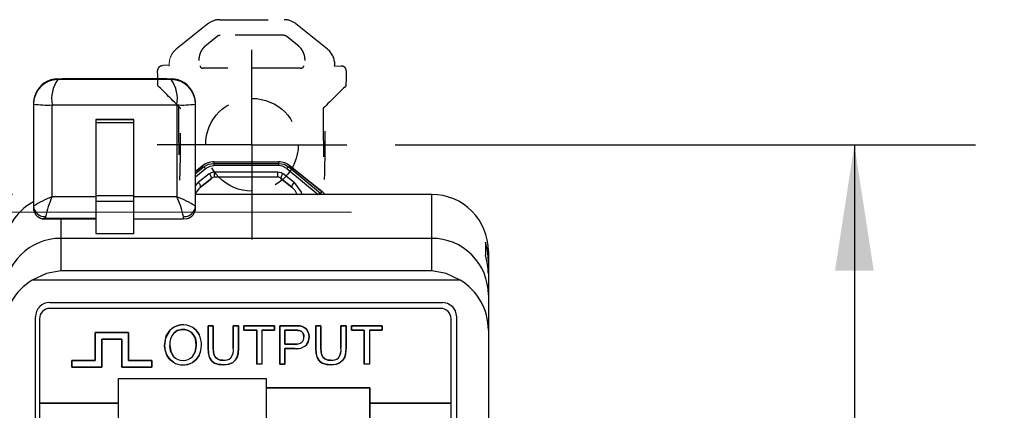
# Model space of a CAD drawing. Header units: millimetres. Extents: x 0 to 1397, y 0 to 1080.
# Tile 10 of 23: x 401 to 530, y 442 to 493. Entities that reach past the tile are written whole.
import ezdxf

# ---------------------------------------------------------------- set-up
doc = ezdxf.new("R2010")
doc.units = ezdxf.units.MM
doc.header["$LTSCALE"] = 5
doc.linetypes.add('CENTERX2', pattern=[20.32, 12.7, -2.54, 2.54, -2.54])
doc.linetypes.add('HIDDEN', pattern=[1.905, 1.27, -0.635])
doc.layers.add('CENTER', color=40, linetype='CENTERX2')
doc.layers.add('HIDDEN', color=102, linetype='HIDDEN')
doc.layers.add('DIMENSIONS', color=140, linetype='Continuous', lineweight=25)
doc.styles.add('SLDTEXTSTYLE0', font='TXT', dxfattribs={"width": 0.7})
doc.dimstyles.new('SLDDIMSTYLE0', dxfattribs={"dimtxt": 10.790039, "dimasz": 16.51, "dimexe": 0, "dimexo": 0.0625, "dimgap": 2.69751, "dimtad": 0, "dimtih": 1, "dimtoh": 1, "dimdec": 1, "dimlfac": 0.4, "dimrnd": 1e-09, "dimzin": 12, "dimdsep": 46, "dimtxsty": 'SLDTEXTSTYLE0', "dimsah": 1, "dimcen": 0.09, "dimadec": 0, "dimazin": 3, "dimtfac": 1, "dimtdec": 1, "dimtofl": 0, "dimtmove": 0, "dimatfit": 3, "dimfxl": 0, "dimfrac": 2, "dimtolj": 1, "dimtzin": 12, "dimarcsym": 0})

# ---------------------------------------------------------------- blocks, each defined once
blk = doc.blocks.new('_D')
at = {"layer": 'DIMENSIONS'}
for p, q in [((450.62, 476.33), (526.71, 476.33)), ((510.83, 476.33), (510.83, 361.16)), ((494.8, 341.59), (491.18, 341.59)), ((491.18, 341.59), (491.18, 324.44)), ((526.87, 341.59), (530.49, 341.59)), ((530.49, 341.59), (530.49, 324.44)), ((491.18, 324.44), (494.8, 324.44)), ((530.49, 324.44), (526.87, 324.44)), ((510.83, 206.85), (510.83, 322.03)), ((450.11, 206.85), (526.71, 206.85))]:
    blk.add_line(p, q, dxfattribs=at)
for points in [[(510.83, 476.33), (508.29, 459.82), (513.37, 459.82)], [(510.83, 206.85), (513.37, 223.36), (508.29, 223.36)]]:
    blk.add_solid(points, dxfattribs=at)
at = {"layer": 'DIMENSIONS', "char_height": 10.583, "attachment_point": 1, "style": 'SLDTEXTSTYLE0'}
for s, insert in [('107.8', (490.31, 357.65)), ('4.24', (494.8, 338.08))]:
    blk.add_mtext(s, dxfattribs=dict(at, insert=insert))
blk = doc.blocks.new('_D_1')
at = {"layer": 'DIMENSIONS'}
for p, q in [((400.43, 469.82), (318.66, 469.82)), ((334.53, 469.82), (334.53, 362.48)), ((318.5, 342.92), (314.88, 342.92)), ((314.88, 342.92), (314.88, 325.77)), ((350.57, 342.92), (354.19, 342.92)), ((354.19, 342.92), (354.19, 325.77)), ((314.88, 325.77), (318.5, 325.77)), ((354.19, 325.77), (350.57, 325.77)), ((334.53, 216.01), (334.53, 323.35)), ((400.43, 216.01), (318.66, 216.01))]:
    blk.add_line(p, q, dxfattribs=at)
for points in [[(334.53, 469.82), (331.99, 453.31), (337.07, 453.31)], [(334.53, 216.01), (337.07, 232.52), (331.99, 232.52)]]:
    blk.add_solid(points, dxfattribs=at)
at = {"layer": 'DIMENSIONS', "char_height": 10.583, "attachment_point": 1, "style": 'SLDTEXTSTYLE0'}
for s, insert in [('101.5', (314.01, 358.97)), ('4.00', (318.5, 339.41))]:
    blk.add_mtext(s, dxfattribs=dict(at, insert=insert))
blk = doc.blocks.new('SW_CENTERMARKSYMBOL_0')
at = {"layer": 'CENTER', "color": 0}
for p, q in [((0, 6.35), (0, 12.42)), ((0, 0), (0, 6.35)), ((-6.35, 0), (-12.42, 0)), ((0, 0), (-6.35, 0)), ((0, 0), (0, -6.35)), ((0, 0), (6.35, 0)), ((6.35, 0), (12.42, 0)), ((0, -6.35), (0, -12.42))]:
    blk.add_line(p, q, dxfattribs=at)

msp = doc.modelspace()

# ---------------------------------------------------------------- linework, layer by layer
at = {"color": 7, "linetype": 'Continuous', "lineweight": 18}
for p, q in [((421, 486.75), (420.17, 486.75)), ((393.33, 467.52), (444.88, 467.52))]:
    msp.add_line(p, q, dxfattribs=at)
at = {"color": 102, "linetype": 'HIDDEN', "lineweight": 18}
msp.add_line((442.68, 486.63), (443.56, 486.63), dxfattribs=at)
for p, q in [((406.38, 484.86), (406.38, 484.97)), ((421.27, 484.86), (406.38, 484.86)), ((420.7, 484.97), (406.95, 484.97)), ((421.27, 484.97), (421.27, 484.86)), ((403.2, 481.72), (403.2, 481.65)), ((403.2, 481.65), (403.2, 468.29)), ((405.64, 481.55), (422.01, 481.55)), ((405.64, 469.52), (405.64, 481.55)), ((422.01, 481.55), (422.01, 469.52)), ((424.45, 481.65), (424.45, 481.72)), ((424.45, 468.29), (424.45, 481.65)), ((411.38, 479.64), (416.38, 479.64)), ((411.38, 479.64), (411.38, 479.22)), ((416.38, 479.64), (411.38, 479.64)), ((411.38, 479.64), (411.38, 479.64)), ((416.38, 479.22), (411.38, 479.22)), ((411.38, 479.22), (411.38, 469.7)), ((416.38, 479.22), (416.38, 479.64)), ((416.38, 479.64), (416.38, 479.64)), ((416.38, 469.7), (416.38, 479.22)), ((426.87, 474.08), (426.87, 473.89)), ((426.87, 474.08), (435.32, 474.08)), ((426.87, 474.08), (426.87, 474.08)), ((426.87, 474.08), (435.32, 474.08)), ((426.87, 473.89), (426.87, 473.61)), ((426.87, 473.89), (435.32, 473.89)), ((435.32, 474.08), (435.32, 473.89)), ((435.32, 474.08), (435.32, 474.08)), ((435.32, 473.89), (435.32, 473.61)), ((424.45, 472.83), (425.33, 473.54)), ((425.33, 473.54), (424.45, 472.83)), ((424.45, 472.56), (425.45, 473.39)), ((424.45, 472.13), (425.76, 473.22)), ((426.23, 472.54), (424.81, 471.38)), ((425.45, 473.39), (425.33, 473.54)), ((425.33, 473.54), (425.33, 473.54)), ((435.32, 473.61), (426.87, 473.61)), ((426.94, 472.79), (435.25, 472.79)), ((437.38, 471.38), (435.96, 472.54)), ((436.43, 473.22), (440.54, 469.83)), ((436.86, 473.54), (436.74, 473.39)), ((436.74, 473.39), (440.85, 470)), ((441.02, 470.21), (436.86, 473.54)), ((436.86, 473.54), (436.86, 473.54)), ((436.86, 473.54), (441.02, 470.21)), ((424.45, 470.94), (424.81, 471.38)), ((426.55, 471.93), (425.12, 470.77)), ((425.12, 470.77), (426.54, 471.93)), ((426.54, 471.93), (426.55, 471.93)), ((426.94, 472.07), (426.94, 472.07)), ((435.25, 472.07), (426.94, 472.07)), ((435.25, 472.07), (435.25, 472.07)), ((437.07, 470.77), (435.65, 471.93)), ((435.65, 471.93), (437.07, 470.77)), ((435.65, 471.93), (435.65, 471.93)), ((425.12, 470.77), (425.12, 470.77)), ((437.07, 470.77), (437.07, 470.77)), ((441.02, 470.21), (440.85, 470)), ((441.03, 469.82), (440.85, 470)), ((441.02, 470.21), (441.02, 470.21)), ((411.38, 469.52), (405.64, 469.52)), ((411.38, 469.7), (416.38, 469.7)), ((411.38, 469.7), (411.38, 468.91)), ((416.38, 468.91), (411.38, 468.91)), ((411.38, 468.91), (411.38, 464.71)), ((416.38, 468.91), (416.38, 469.7)), ((422.01, 469.52), (416.38, 469.52)), ((416.38, 464.71), (416.38, 468.91)), ((455.41, 469.82), (424.45, 469.82)), ((455.41, 464.07), (455.41, 469.82)), ((403.2, 468.29), (403.2, 468.08)), ((424.45, 468.08), (424.45, 468.29)), ((404.35, 466.64), (411.38, 466.64)), ((404.79, 466.91), (404.79, 466.7)), ((404.79, 466.7), (411.38, 466.7)), ((406.78, 466.64), (406.78, 464.07)), ((422.86, 466.58), (416.38, 466.58)), ((422.86, 466.58), (422.86, 466.91)), ((423.28, 466.64), (422.86, 466.58)), ((406.78, 464.07), (406.78, 459.83)), ((455.41, 464.07), (406.78, 464.07)), ((411.38, 464.71), (416.38, 464.71)), ((455.41, 459.83), (455.41, 464.07)), ((462.45, 463.55), (462.45, 461.85)), ((462.85, 462.38), (462.85, 461.14)), ((462.85, 461.14), (462.85, 459.44)), ((455.41, 459.83), (406.78, 459.83)), ((459.15, 458.61), (403.04, 458.61)), ((462.85, 459.44), (462.85, 456.66)), ((462.85, 456.66), (462.85, 452.05)), ((405.33, 455.66), (456.86, 455.66)), ((456.59, 454.9), (405.36, 454.9)), ((403.46, 232.11), (403.46, 453.79)), ((403.98, 453.52), (403.98, 442.5)), ((457.96, 442.5), (457.96, 453.52)), ((458.73, 232.11), (458.73, 453.79)), ((426.1, 452.63), (426.1, 449.72)), ((426.77, 452.63), (426.1, 452.63)), ((426.1, 452.63), (426.77, 452.63)), ((426.1, 449.72), (426.1, 452.63)), ((426.77, 449.72), (426.77, 452.63)), ((426.77, 452.63), (426.77, 449.72)), ((429.4, 452.63), (429.4, 449.72)), ((430.07, 452.63), (429.4, 452.63)), ((429.4, 452.63), (430.07, 452.63)), ((429.4, 449.72), (429.4, 452.63)), ((430.07, 449.72), (430.07, 452.63)), ((430.07, 452.63), (430.07, 449.72)), ((430.8, 452.63), (430.8, 452.04)), ((434.81, 452.63), (430.8, 452.63)), ((430.8, 452.04), (430.8, 452.63)), ((430.8, 452.63), (434.81, 452.63)), ((430.8, 452.04), (432.47, 452.04)), ((432.47, 452.04), (430.8, 452.04)), ((432.47, 452.04), (432.47, 447.58)), ((432.47, 447.58), (432.47, 452.04)), ((433.14, 452.04), (433.14, 447.58)), ((433.14, 452.04), (434.81, 452.04)), ((433.14, 452.04), (433.14, 447.58)), ((434.81, 452.04), (433.14, 452.04)), ((434.81, 452.04), (434.81, 452.63)), ((434.81, 452.63), (434.81, 452.04)), ((435.49, 452.63), (435.49, 447.58)), ((437.4, 452.63), (435.49, 452.63)), ((435.49, 447.58), (435.49, 452.63)), ((435.49, 452.63), (437.4, 452.63)), ((436.16, 452.04), (437.45, 452.04)), ((436.16, 450.23), (436.16, 452.04)), ((436.16, 452.04), (436.16, 450.23)), ((437.45, 452.04), (436.16, 452.04)), ((440.21, 452.63), (440.21, 449.72)), ((440.88, 452.63), (440.21, 452.63)), ((440.21, 449.72), (440.21, 452.63)), ((440.21, 452.63), (440.88, 452.63)), ((440.88, 449.72), (440.88, 452.63)), ((440.88, 452.63), (440.88, 449.72)), ((443.51, 452.63), (443.51, 449.72)), ((444.18, 452.63), (443.51, 452.63)), ((443.51, 452.63), (444.18, 452.63)), ((443.51, 449.72), (443.51, 452.63)), ((444.18, 449.72), (444.18, 452.63)), ((444.18, 452.63), (444.18, 449.72)), ((444.92, 452.63), (444.92, 452.04)), ((448.92, 452.63), (444.92, 452.63)), ((444.92, 452.63), (448.92, 452.63)), ((444.92, 452.04), (444.92, 452.63)), ((444.92, 452.04), (446.58, 452.04)), ((446.58, 452.04), (444.92, 452.04)), ((446.58, 452.04), (446.58, 447.58)), ((446.58, 447.58), (446.58, 452.04)), ((447.25, 452.04), (447.25, 447.58)), ((447.25, 452.04), (448.92, 452.04)), ((447.25, 452.04), (447.25, 447.58)), ((448.92, 452.04), (447.25, 452.04)), ((448.92, 452.04), (448.92, 452.63)), ((448.92, 452.63), (448.92, 452.04)), ((462.85, 452.05), (462.85, 233.78)), ((411.29, 451.74), (411.29, 448.07)), ((415.66, 451.74), (411.29, 451.74)), ((411.29, 451.74), (415.66, 451.74)), ((411.29, 448.07), (411.29, 451.74)), ((412.17, 450.86), (414.78, 450.86)), ((412.17, 447.19), (412.17, 450.86)), ((412.17, 450.86), (412.17, 447.19)), ((414.78, 450.86), (412.17, 450.86)), ((414.78, 450.86), (414.78, 447.19)), ((414.78, 447.19), (414.78, 450.86)), ((415.66, 448.07), (415.66, 451.74)), ((415.66, 451.74), (415.66, 448.07)), ((437.47, 450.23), (436.16, 450.23)), ((436.16, 450.23), (437.47, 450.23)), ((436.16, 449.64), (437.46, 449.64)), ((436.16, 447.58), (436.16, 449.64)), ((436.16, 449.64), (436.16, 447.58)), ((437.46, 449.64), (436.16, 449.64)), ((408.24, 448.07), (408.24, 447.19)), ((411.29, 448.07), (408.24, 448.07)), ((408.24, 447.19), (408.24, 448.07)), ((408.24, 448.07), (411.29, 448.07)), ((418.71, 448.07), (415.66, 448.07)), ((415.66, 448.07), (418.71, 448.07)), ((418.71, 447.19), (418.71, 448.07)), ((418.71, 448.07), (418.71, 447.19)), ((408.24, 447.19), (412.17, 447.19)), ((412.17, 447.19), (408.24, 447.19)), ((414.78, 447.19), (418.71, 447.19)), ((418.71, 447.19), (414.78, 447.19)), ((433.14, 447.58), (432.47, 447.58)), ((433.14, 447.58), (432.47, 447.58)), ((435.49, 447.58), (436.16, 447.58)), ((436.16, 447.58), (435.49, 447.58)), ((447.25, 447.58), (446.58, 447.58)), ((447.25, 447.58), (446.58, 447.58)), ((414.34, 442.5), (414.34, 445.72)), ((414.34, 445.72), (433.73, 445.72)), ((433.73, 445.72), (433.73, 444.48)), ((447.32, 444.48), (433.73, 444.48)), ((433.73, 444.48), (433.73, 241.04)), ((433.73, 444.48), (447.32, 444.48)), ((447.32, 241.04), (447.32, 444.48)), ((447.32, 444.48), (447.32, 442.5)), ((403.98, 442.5), (403.98, 393.47)), ((414.34, 442.5), (403.98, 442.5)), ((403.98, 442.5), (414.34, 442.5)), ((414.34, 393.47), (414.34, 442.5)), ((447.32, 442.5), (447.32, 395.48)), ((457.96, 442.5), (447.32, 442.5)), ((447.32, 442.5), (457.96, 442.5)), ((457.96, 395.48), (457.96, 442.5))]:
    msp.add_line(p, q)
at = {"flags": 128}
for points in [[(406.38, 484.97), (406.7, 484.97), (406.95, 484.97)], [(420.7, 484.97), (421.02, 484.97), (421.27, 484.97)], [(425.45, 473.39), (426.13, 473.77), (426.87, 473.89)], [(435.32, 473.89), (436.06, 473.77), (436.74, 473.39)], [(425.76, 473.22), (426.35, 473.53), (426.87, 473.61)], [(426.23, 472.54), (426.61, 472.74), (426.94, 472.79)], [(435.25, 472.79), (435.67, 472.71), (435.96, 472.54)], [(436.43, 473.22), (435.84, 473.53), (435.32, 473.61)], [(437.38, 471.38), (438.3, 470.13), (438.36, 469.82)], [(404.79, 466.7), (404.78, 466.7), (404.37, 466.64)], [(462.85, 461.14), (462.72, 462.51), (462.45, 463.55)], [(406.78, 459.83), (404.89, 459.45), (403.04, 458.61)], [(459.15, 458.61), (457.3, 459.45), (455.41, 459.83)], [(458.18, 455.11), (457.49, 455.55), (456.86, 455.66)], [(458.73, 453.79), (458.55, 454.59), (458.18, 455.11)], [(421.07, 452.01), (420.53, 451.04), (420.4, 450.04)], [(420.4, 450.04), (420.61, 451.28), (421.07, 452.01)], [(421.6, 451.66), (422.06, 451.98), (422.59, 452.13), (423.06, 452.13), (423.49, 452.02), (423.86, 451.79), (424.16, 451.47), (424.38, 451.06), (424.47, 450.75), (424.52, 450.4), (424.54, 449.98), (424.4, 449.19), (424.05, 448.6)], [(424.05, 448.6), (424.4, 449.19), (424.54, 449.98), (424.5, 450.58), (424.38, 451.06), (424.16, 451.47), (423.86, 451.79), (423.49, 452.02), (423.06, 452.13), (422.59, 452.13), (422.06, 451.98), (421.6, 451.66)], [(424.93, 451.46), (424.52, 452.04), (424.08, 452.39)], [(424.08, 452.39), (424.62, 451.93), (424.93, 451.46)], [(438.17, 452.59), (437.79, 452.62), (437.4, 452.63)], [(437.4, 452.63), (437.89, 452.62), (438.17, 452.59)], [(437.45, 452.04), (437.87, 452.02), (438.08, 451.99)], [(438.08, 451.99), (437.8, 452.03), (437.45, 452.04)], [(438.08, 451.99), (438.34, 451.86), (438.5, 451.69)], [(438.5, 451.69), (438.29, 451.9), (438.08, 451.99)], [(438.79, 452.35), (438.47, 452.51), (438.17, 452.59)], [(438.17, 452.59), (438.55, 452.48), (438.79, 452.35)], [(439.19, 451.86), (438.99, 452.17), (438.79, 452.35)], [(438.79, 452.35), (439.04, 452.11), (439.19, 451.86)], [(439.35, 451.17), (439.3, 451.57), (439.19, 451.86)], [(439.19, 451.86), (439.32, 451.49), (439.35, 451.17)], [(438.5, 451.69), (438.63, 451.41), (438.66, 451.15)], [(438.66, 451.15), (438.61, 451.48), (438.5, 451.69)], [(438.94, 450.08), (439.27, 450.64), (439.35, 451.17)], [(439.35, 451.17), (439.22, 450.51), (438.94, 450.08)], [(420.4, 450.04), (420.49, 449.32), (420.69, 448.78)], [(420.69, 448.78), (420.45, 449.47), (420.4, 450.04)], [(421.58, 448.59), (421.18, 449.3), (421.09, 450.03)], [(421.09, 450.03), (421.24, 449.13), (421.58, 448.59)], [(426.1, 449.72), (426.16, 448.92), (426.29, 448.45)], [(426.29, 448.45), (426.14, 449.08), (426.1, 449.72)], [(426.89, 448.75), (426.79, 449.21), (426.77, 449.72)], [(426.77, 449.72), (426.8, 449.09), (426.89, 448.75)], [(429.9, 448.51), (430.04, 449.11), (430.07, 449.72)], [(430.07, 449.72), (430.02, 448.96), (429.9, 448.51)], [(440.21, 449.72), (440.27, 448.92), (440.4, 448.45)], [(440.4, 448.45), (440.25, 449.08), (440.21, 449.72)], [(441, 448.75), (440.9, 449.21), (440.88, 449.72)], [(440.88, 449.72), (440.92, 449.09), (441, 448.75)], [(444.01, 448.51), (444.15, 449.11), (444.18, 449.72)], [(444.18, 449.72), (444.13, 448.96), (444.01, 448.51)], [(420.69, 448.78), (421.1, 448.19), (421.54, 447.84)], [(421.54, 447.84), (420.99, 448.31), (420.69, 448.78)], [(424.04, 447.81), (424.59, 448.25), (424.92, 448.73)], [(424.92, 448.73), (424.49, 448.14), (424.04, 447.81)], [(426.29, 448.45), (426.59, 448), (426.94, 447.74)], [(426.94, 447.74), (426.51, 448.08), (426.29, 448.45)], [(427.31, 448.27), (427.03, 448.5), (426.89, 448.75)], [(426.89, 448.75), (427.08, 448.45), (427.31, 448.27)], [(428.04, 448.1), (427.6, 448.15), (427.31, 448.27)], [(427.31, 448.27), (427.68, 448.13), (428.04, 448.1)], [(429.28, 447.78), (429.69, 448.15), (429.9, 448.51)], [(429.9, 448.51), (429.62, 448.06), (429.28, 447.78)], [(440.4, 448.45), (440.7, 448), (441.05, 447.74)], [(441.05, 447.74), (440.62, 448.08), (440.4, 448.45)], [(441.42, 448.27), (441.14, 448.5), (441, 448.75)], [(441, 448.75), (441.19, 448.45), (441.42, 448.27)], [(442.15, 448.1), (441.71, 448.15), (441.42, 448.27)], [(441.42, 448.27), (441.8, 448.13), (442.15, 448.1)], [(443.39, 447.78), (443.8, 448.15), (444.01, 448.51)], [(444.01, 448.51), (443.73, 448.06), (443.39, 447.78)], [(426.94, 447.74), (427.52, 447.54), (428.1, 447.5)], [(428.1, 447.5), (427.38, 447.57), (426.94, 447.74)], [(428.1, 447.5), (428.83, 447.59), (429.28, 447.78)], [(429.28, 447.78), (428.68, 447.55), (428.1, 447.5)], [(441.05, 447.74), (441.63, 447.54), (442.21, 447.5)], [(442.21, 447.5), (441.49, 447.57), (441.05, 447.74)], [(442.21, 447.5), (442.94, 447.59), (443.39, 447.78)], [(443.39, 447.78), (442.8, 447.55), (442.21, 447.5)]]:
    msp.add_lwpolyline(points, dxfattribs=at)
at = {"color": 102, "linetype": 'HIDDEN', "lineweight": 18}
msp.add_arc((423.47, 486.9), 2.48, 128.6822, 186.3242, dxfattribs=at)
for centre, radius, start, end in [((406.42, 481.64), 3.22, 90.7672, 179.8456), ((406.4, 481.78), 3.18, 90.4533, 156.0959), ((410.03, 482.31), 4.45, 145.0614, 189.8203), ((421.25, 481.78), 3.18, 23.9063, 89.546), ((417.62, 482.31), 4.45, 350.1821, 34.9362), ((421.23, 481.64), 3.22, 0.1464, 89.2408), ((406.49, 481.72), 3.29, 155.7578, 179.987), ((421.16, 481.72), 3.29, 0.0247, 24.2511), ((405.03, 496.28), 14.75, 262.875, 272.3641), ((422.72, 493.91), 12.38, 266.7257, 278.0352), ((426.87, 471.6), 2.48, 90, 128.6822), ((426.87, 471.6), 2.48, 90, 128.6822), ((435.32, 471.6), 2.48, 51.3178, 90), ((435.32, 471.6), 2.48, 51.3178, 90), ((425.44, 473), 0.39, 34.1742, 88.474), ((425.81, 471.94), 0.73, 359.4292, 55.2585), ((263.09, 472.94), 163.85, 359.6972, 359.9487), ((337.2, 472.13), 98.05, 359.967, 0.3872), ((436.38, 471.94), 0.732, 124.666, 180.3881), ((436.75, 473), 0.39, 91.526, 145.8258), ((424.39, 470.78), 0.732, 359.642, 55.3496), ((426.94, 471.45), 0.622, 90.0507, 129.6391), ((435.25, 471.45), 0.622, 50.3298, 89.9376), ((437.8, 470.78), 0.732, 124.6518, 180.3593), ((426.4, 469.05), 2.15, 126.6666, 158.914), ((435.78, 469.04), 2.16, 21.182, 53.2299), ((440.86, 469.61), 0.39, 91.526, 145.8258), ((439.47, 468.28), 2.48, 38.4665, 51.3178), ((439.47, 468.28), 2.48, 38.4752, 51.3178), ((406.58, 462.46), 7.23, 117.8387, 180.6309), ((413.9, 450.22), 21, 113.1747, 120.636), ((416.75, 464.46), 12.21, 155.517, 168.4349), ((415.51, 453.7), 17.11, 58.5136, 67.6757), ((410.78, 464.43), 12.33, 11.6295, 24.4187), ((455.41, 462.38), 7.44, 359.9873, 89.9853), ((404.69, 468.4), 1.49, 184.3883, 273.8011), ((404.66, 468.07), 1.46, 179.5903, 258.4889), ((422.96, 468.4), 1.49, 266.1989, 355.6117), ((422.99, 468.07), 1.46, 281.5356, 0.3851), ((406.77, 456.65), 7.42, 89.8868, 179.8688), ((455.43, 456.65), 7.42, 0.1137, 90.1307), ((455.42, 459.44), 7.42, 0.0004, 18.8763), ((406.96, 452.08), 7.61, 120.9369, 180.1817), ((455.24, 452.08), 7.6, 359.7797, 59.1018), ((405.32, 453.8), 1.85, 134.8329, 180.2569), ((405.36, 453.52), 1.37, 89.9673, 180.0327), ((405.32, 453.81), 1.85, 89.7659, 135.1443), ((456.59, 453.52), 1.37, 359.9673, 90.0327), ((422.82, 450.27), 2.46, 59.2547, 135.06), ((422.82, 450.27), 2.47, 59.2828, 135.0319), ((423.08, 450.3), 2.01, 137.4787, 187.627), ((423.17, 450.27), 2.1, 138.6107, 186.4949), ((422.03, 450.11), 3.2, 334.3845, 24.9649), ((422.03, 450.11), 3.2, 334.426, 24.9233), ((437.78, 451.11), 0.877, 313.5035, 2.7934), ((437.81, 451.1), 0.85, 312.6867, 3.6102), ((427.72, 449.45), 1.7, 323.4079, 9.1711), ((427.6, 449.48), 1.82, 325.0046, 7.5744), ((437.73, 451.41), 1.79, 261.1706, 312.3501), ((437.7, 451.51), 1.89, 262.5623, 310.9584), ((437.61, 451.56), 1.33, 263.7639, 305.6176), ((437.63, 451.48), 1.26, 262.569, 306.8124), ((441.83, 449.45), 1.7, 323.4079, 9.1711), ((441.71, 449.48), 1.82, 325.0046, 7.5744), ((422.81, 449.75), 1.69, 223.2183, 317.0211), ((422.81, 449.75), 1.69, 223.2119, 317.0275), ((428.19, 449.44), 1.35, 263.5071, 311.7776), ((428.21, 449.38), 1.29, 262.3852, 312.8995), ((442.3, 449.44), 1.35, 263.5071, 311.7776), ((442.32, 449.38), 1.29, 262.3852, 312.8995), ((422.82, 450.02), 2.53, 239.5812, 298.9194), ((422.82, 450.04), 2.54, 239.7651, 298.7355)]:
    msp.add_arc(centre, radius, start, end)
at = {"layer": 'HIDDEN'}
for p, q in [((426.08, 492.16), (421.92, 488.84)), ((427.62, 492.71), (436.07, 492.71)), ((441.77, 488.84), (437.61, 492.16)), ((436, 490.69), (427.69, 490.69)), ((425.87, 489.4), (427.29, 490.55)), ((436.4, 490.55), (437.82, 489.4)), ((438.22, 486.35), (425.47, 486.35))]:
    msp.add_line(p, q, dxfattribs=at)
msp.add_circle((431.85, 476.33), 6.07, dxfattribs=at)
for centre, start, end in [((427.62, 490.23), 90, 128.6822), ((436.07, 490.23), 51.3178, 90.0001), ((440.22, 486.9), 353.6758, 51.3178)]:
    msp.add_arc(centre, 2.48, start, end, dxfattribs=at)
for centre, major_axis, ratio, start_param, end_param in [((419.42, 479.18), (0, 7.5), 0.017455, 5.418634, 5.85341), ((444.27, 479.18), (0, 7.5), 0.017455, 0.429775, 0.864551), ((424.24, 479.18), (-7.5, 7.5), 0.012341, 4.960629, 5.40629), ((439.45, 479.18), (-7.5, -7.5), 0.012341, 4.018488, 4.464149), ((422.36, 479.18), (0, 7.5), 0.017455, 1.27555, 4.972973), ((441.33, 479.18), (0, 7.5), 0.017455, 1.310213, 5.007635)]:
    msp.add_ellipse(centre, major_axis=major_axis, ratio=ratio, start_param=start_param, end_param=end_param, dxfattribs=at)
for points, knots in [([(427.3, 490.56), (427.3, 490.56), (427.31, 490.57), (427.33, 490.58), (427.37, 490.61), (427.4, 490.63), (427.44, 490.64), (427.45, 490.65), (427.48, 490.66), (427.51, 490.67), (427.54, 490.68), (427.57, 490.68), (427.6, 490.69), (427.63, 490.69), (427.64, 490.69), (427.66, 490.69), (427.68, 490.69), (427.69, 490.69)], [0, 0, 0, 0, 0.058274, 0.113117, 0.164629, 0.380866, 0.418742, 0.45277, 0.483175, 0.616931, 0.667206, 0.719506, 0.820397, 0.860588, 0.903885, 0.950334, 1, 1, 1, 1]), ([(436, 490.69), (436.01, 490.69), (436.03, 490.69), (436.05, 490.69), (436.08, 490.69), (436.12, 490.68), (436.16, 490.67), (436.2, 490.66), (436.22, 490.65), (436.26, 490.64), (436.3, 490.62), (436.34, 490.59), (436.36, 490.58), (436.38, 490.57), (436.39, 490.56), (436.4, 490.55)], [0, 0, 0, 0, 0.047554, 0.092163, 0.172769, 0.272633, 0.34036, 0.458199, 0.517241, 0.547647, 0.742365, 0.835676, 0.88712, 0.941865, 1, 1, 1, 1]), ([(424.93, 487.38), (424.93, 487.39), (424.93, 487.41), (424.93, 487.46), (424.93, 487.59), (424.95, 487.79), (424.99, 488.01), (425.05, 488.2), (425.1, 488.34), (425.15, 488.46), (425.21, 488.59), (425.31, 488.76), (425.44, 488.96), (425.59, 489.14), (425.7, 489.24), (425.77, 489.31), (425.8, 489.34), (425.84, 489.37), (425.86, 489.39), (425.87, 489.4)], [0, 0, 0, 0, 0.013403, 0.032377, 0.068682, 0.180405, 0.306217, 0.361641, 0.444955, 0.498399, 0.53608, 0.630044, 0.750613, 0.848621, 0.921766, 0.940717, 0.960068, 0.979827, 1, 1, 1, 1]), ([(437.82, 489.4), (437.83, 489.39), (437.86, 489.37), (437.89, 489.33), (437.98, 489.25), (438.14, 489.1), (438.32, 488.86), (438.45, 488.64), (438.54, 488.45), (438.6, 488.32), (438.66, 488.15), (438.71, 487.96), (438.75, 487.74), (438.76, 487.58), (438.76, 487.5), (438.76, 487.45), (438.77, 487.41), (438.76, 487.39), (438.76, 487.38)], [0, 0, 0, 0, 0.02142, 0.042431, 0.063033, 0.166401, 0.321369, 0.448985, 0.48662, 0.597742, 0.633874, 0.723865, 0.85641, 0.927909, 0.946567, 0.965825, 0.985683, 1, 1, 1, 1]), ([(420.1, 486.67), (419.93, 486.67), (419.77, 486.6), (419.54, 486.37), (419.47, 486.21), (419.47, 486.05)], [0, 0, 0, 0, 0.5, 0.5, 1, 1, 1, 1]), ([(425.06, 486.67), (425.05, 486.66), (425.05, 486.65), (425.05, 486.61), (425.07, 486.56), (425.11, 486.51), (425.15, 486.46), (425.2, 486.42), (425.25, 486.4), (425.3, 486.37), (425.38, 486.35), (425.44, 486.35), (425.47, 486.35)], [0, 0, 0, 0, 0.174307, 0.340195, 0.498374, 0.632762, 0.749186, 0.802918, 0.849578, 0.911059, 0.959213, 1, 1, 1, 1]), ([(438.22, 486.35), (438.24, 486.35), (438.28, 486.35), (438.34, 486.36), (438.4, 486.38), (438.45, 486.4), (438.49, 486.42), (438.54, 486.46), (438.58, 486.51), (438.63, 486.57), (438.65, 486.64), (438.64, 486.66), (438.63, 486.67)], [0, 0, 0, 0, 0.029388, 0.061527, 0.099311, 0.144563, 0.194524, 0.252524, 0.368412, 0.50212, 0.741965, 1, 1, 1, 1]), ([(444.22, 486.04), (444.22, 486.08), (444.21, 486.15), (444.17, 486.26), (444.12, 486.35), (444.05, 486.44), (443.97, 486.51), (443.88, 486.56), (443.81, 486.59), (443.74, 486.61), (443.68, 486.62), (443.62, 486.63), (443.58, 486.63), (443.56, 486.63)], [0, 0, 0, 0, 0.114164, 0.235102, 0.363258, 0.499006, 0.629306, 0.749876, 0.828795, 0.892203, 0.940653, 0.975418, 1, 1, 1, 1])]:
    msp.add_open_spline(points, degree=3, knots=knots, dxfattribs=at)

# ---------------------------------------------------------------- block references
at = {"layer": 'CENTER'}
msp.add_blockref('SW_CENTERMARKSYMBOL_0', (431.85, 476.33), dxfattribs=at)

# ---------------------------------------------------------------- dimensions: what is measured, and where the dimension line sits
at = {"layer": 'DIMENSIONS'}
for base, p1, p2, picture, middle in [((510.83, 476.33), (443.76, 206.85), (444.27, 476.33), '_D', (510.83, 341.59)), ((334.53, 469.82), (406.78, 216.01), (406.78, 469.82), '_D_1', (334.53, 342.92))]:
    dim = msp.add_linear_dim(base=base, p1=p1, p2=p2, angle=90, dimstyle='SLDDIMSTYLE0', dxfattribs=at)
    dim.commit()
    dim.dimension.update_dxf_attribs({"geometry": picture, "text_midpoint": middle, "dimtype": 160})

doc.saveas('drawing.dxf')
